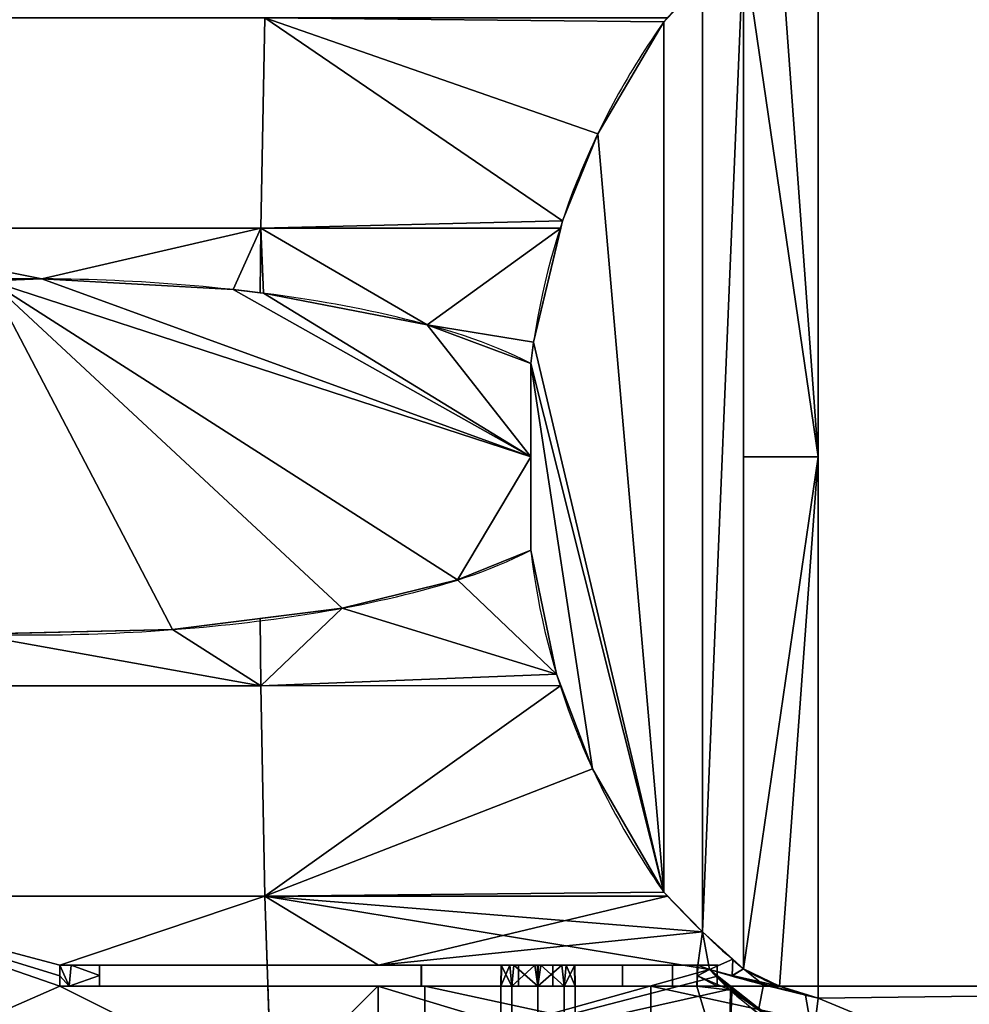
# Model space of a CAD drawing. Extents: x -164 to 115, y -163 to 163.
# Tile 8 of 14: x -67 to 23, y -52 to 41. Entities that reach past the tile are written whole.
import ezdxf

# ---------------------------------------------------------------- set-up
doc = ezdxf.new("R2010")
doc.units = 0
doc.header["$MEASUREMENT"] = 0
doc.layers.add('1', color=7, linetype='Continuous')

# ---------------------------------------------------------------- blocks, each defined once
blk = doc.blocks.new('UG_SURFACE_001')
at = {"layer": '1', "color": 253, "linetype": 'Continuous'}
for points in [[(-18.752672, 0, -102.323584), (-69.864415, 16.623028, -97.921647), (-64.947724, 16.813362, -98.647214)], [(-64.947724, 16.813362, -98.647214), (-46.872471, 15.790518, -100.627415), (-18.752672, 0, -102.323584)], [(-82.050622, 16.151275, -96.123315), (-69.864415, 16.623028, -97.921647), (-119.366288, 0, -88.36738)], [(-119.366288, 0, -88.36738), (-69.864415, 16.623028, -97.921647), (-96.912526, -9.101785, -93.408659)], [(-119.366288, 0, -88.36738), (-97.794048, 13.90849, -93.232222), (-82.050622, 16.151275, -96.123315)], [(-69.864415, 16.623028, -97.921647), (-73.968142, -16.664345, -97.395457), (-96.912526, -9.101785, -93.408659)], [(-69.864415, 16.623028, -97.921647), (-71.480826, -16.748762, -97.758256), (-73.968142, -16.664345, -97.395457)], [(-69.864415, 16.623028, -97.921647), (-69.870211, -16.711747, -97.955965), (-71.480826, -16.748762, -97.758256)], [(-52.603532, -16.314942, -100.075431), (-69.870211, -16.711747, -97.955965), (-69.864415, 16.623028, -97.921647)], [(-36.561675, -14.289094, -101.444125), (-52.603532, -16.314942, -100.075431), (-69.864415, 16.623028, -97.921647)], [(-25.688624, -11.614608, -102.060854), (-36.561675, -14.289094, -101.444125), (-69.864415, 16.623028, -97.921647)], [(-25.688624, -11.614608, -102.060854), (-69.864415, 16.623028, -97.921647), (-18.752672, 0, -102.323584)], [(-18.752672, 0, -102.323584), (-46.872471, 15.790518, -100.627415), (-44.007629, 15.450746, -100.877047)], [(-18.752672, 0, -102.323584), (-44.007629, 15.450746, -100.877047), (-28.534299, 12.461902, -101.923637)], [(-119.366288, 0, -88.36738), (-103.411213, 12.557959, -92.067011), (-97.794048, 13.90849, -93.232222)], [(-109.313287, 10.620551, -90.766042), (-103.411213, 12.557959, -92.067011), (-119.366288, 0, -88.36738)], [(-28.534299, 12.461902, -101.923637), (-18.752672, 8.8023, -102.323584), (-18.752672, 0, -102.323584)], [(-109.313287, 10.620551, -90.766042), (-119.366288, 0, -88.36738), (-119.550958, 0.682755, -88.321142)], [(-114.480317, 6.079888, -89.562103), (-109.313287, 10.620551, -90.766042), (-119.550958, 0.682755, -88.321142)], [(-115.127437, 7.726111, -89.407019), (-109.313287, 10.620551, -90.766042), (-114.480317, 6.079888, -89.562103)], [(-117.535084, 5.813073, -88.821582), (-115.127437, 7.726111, -89.407019), (-114.480317, 6.079888, -89.562103)], [(-119.550958, 0.682755, -88.321142), (-119.633563, 1.539224, -88.300437), (-114.480317, 6.079888, -89.562103)], [(-114.480317, 6.079888, -89.562103), (-119.633563, 1.539224, -88.300437), (-119.566798, 2.309296, -88.317171)], [(-114.480317, 6.079888, -89.562103), (-119.566798, 2.309296, -88.317171), (-119.038917, 3.831409, -88.449143)], [(-119.038917, 3.831409, -88.449143), (-117.535084, 5.813073, -88.821582), (-114.480317, 6.079888, -89.562103)], [(-96.912526, -9.101785, -93.408659), (-119.564801, -0.757722, -88.317677), (-119.366288, 0, -88.36738)], [(-18.752672, 0, -102.323584), (-18.752672, -8.8023, -102.323584), (-25.688624, -11.614608, -102.060854)], [(-96.912526, -9.101785, -93.408659), (-119.633563, -1.539224, -88.300437), (-119.564801, -0.757722, -88.317677)], [(-119.633548, -1.549767, -88.300437), (-119.633563, -1.539224, -88.300437), (-96.912526, -9.101785, -93.408659)], [(-119.358376, -3.101009, -88.369355), (-119.633548, -1.549767, -88.300437), (-96.912526, -9.101785, -93.408659)], [(-96.912526, -9.101785, -93.408659), (-118.379869, -4.856611, -88.613003), (-119.358376, -3.101009, -88.369355)], [(-96.912526, -9.101785, -93.408659), (-115.829892, -7.243867, -89.237586), (-118.379869, -4.856611, -88.613003)], [(-96.912526, -9.101785, -93.408659), (-108.445555, -10.950284, -90.962261), (-115.829892, -7.243867, -89.237586)], [(-96.912526, -9.101785, -93.408659), (-106.495105, -11.629046, -91.397084), (-108.445555, -10.950284, -90.962261)], [(-96.912526, -9.101785, -93.408659), (-92.671968, -14.850585, -94.233178), (-106.495105, -11.629046, -91.397084)], [(-96.912526, -9.101785, -93.408659), (-73.968142, -16.664345, -97.395457), (-92.671968, -14.850585, -94.233178)]]:
    blk.add_3dface(points, dxfattribs=at)
blk = doc.blocks.new('UG_SURFACE_003')
at = {"layer": '1', "color": 253, "linetype": 'Continuous'}
for points in [[(-6.196723, -41.100286, 94.983369), (-6.196723, 41.100286, 94.983369), (-12.426679, 30.513331, 98.625407)], [(-12.426679, 30.513331, 98.625407), (-15.763933, 22.295892, 100.576364), (-18.490868, 10.830807, 102.170534), (-6.196723, -41.100286, 94.983369)], [(-6.196723, -41.100286, 94.983369), (-18.490868, 10.830807, 102.170534), (-18.752672, 8.8023, 102.323584)], [(-12.915299, -29.477501, 98.911054), (-6.196723, -41.100286, 94.983369), (-18.752672, 8.8023, 102.323584)], [(-18.752672, 8.8023, 102.323584), (-18.752672, -8.8023, 102.323584), (-16.3304, -20.514565, 100.907519), (-12.915299, -29.477501, 98.911054)]]:
    blk.add_3dface(points, dxfattribs=at)
blk = doc.blocks.new('UG_SURFACE_013')
at = {"layer": '1', "color": 253, "linetype": 'Continuous'}
for points in [[(-12.426679, 30.513331, -98.625407), (-6.196723, 41.100286, -94.983369), (-6.196723, -41.100286, -94.983369)], [(-6.196723, -41.100286, -94.983369), (-18.490868, 10.830807, -102.170534), (-15.763933, 22.295892, -100.576364), (-12.426679, 30.513331, -98.625407)], [(-18.752672, 8.8023, -102.323584), (-18.490868, 10.830807, -102.170534), (-6.196723, -41.100286, -94.983369)], [(-12.915299, -29.477501, -98.911054), (-16.3304, -20.514565, -100.907519), (-18.752672, -8.8023, -102.323584), (-18.752672, 8.8023, -102.323584)], [(-18.752672, 8.8023, -102.323584), (-6.196723, -41.100286, -94.983369), (-12.915299, -29.477501, -98.911054)]]:
    blk.add_3dface(points, dxfattribs=at)
blk = doc.blocks.new('UG_SURFACE_016')
at = {"layer": '1', "color": 253, "linetype": 'Continuous'}
for points in [[(-88.906586, 21.61161, 93.950376), (-44.250067, 21.61161, 99.901743), (-43.865185, 41.480247, 94.298765), (-87.81068, 41.480247, 88.442162)], [(-15.763933, 22.295892, 100.576364), (-43.865185, 41.480247, 94.298765), (-44.250067, 21.61161, 99.901743)], [(-6.196723, 41.100286, 94.983369), (-5.829728, 41.478083, 94.814159), (-43.865185, 41.480247, 94.298765)], [(-12.426679, 30.513331, 98.625407), (-6.196723, 41.100286, 94.983369), (-43.865185, 41.480247, 94.298765)], [(-43.865185, 41.480247, 94.298765), (-15.763933, 22.295892, 100.576364), (-12.426679, 30.513331, 98.625407)], [(-64.947724, 16.813362, 98.647214), (-44.250067, 21.61161, 99.901743), (-88.906586, 21.61161, 93.950376)], [(-88.906586, 21.61161, 93.950376), (-82.050622, 16.151275, 96.123315), (-64.947724, 16.813362, 98.647214)], [(-44.250067, 21.61161, 99.901743), (-64.947724, 16.813362, 98.647214), (-46.872471, 15.790518, 100.627415)], [(-46.872471, 15.790518, 100.627415), (-44.3152, 15.487225, 100.850247), (-44.250067, 21.61161, 99.901743)], [(-44.250067, 21.61161, 99.901743), (-44.3152, 15.487225, 100.850247), (-44.007629, 15.450746, 100.877047)], [(-44.250067, 21.61161, 99.901743), (-15.927773, 21.607045, 100.672148), (-15.763933, 22.295892, 100.576364)], [(-28.534299, 12.461902, 101.923637), (-15.927773, 21.607045, 100.672148), (-44.250067, 21.61161, 99.901743)], [(-44.250067, 21.61161, 99.901743), (-44.007629, 15.450746, 100.877047), (-28.534299, 12.461902, 101.923637)], [(-18.490868, 10.830807, 102.170534), (-15.927773, 21.607045, 100.672148), (-28.534299, 12.461902, 101.923637)], [(-28.534299, 12.461902, 101.923637), (-18.752672, 8.8023, 102.323584), (-18.490868, 10.830807, 102.170534)]]:
    blk.add_3dface(points, dxfattribs=at)
blk = doc.blocks.new('UG_SURFACE_022')
at = {"layer": '1', "color": 253, "linetype": 'Continuous'}
for points in [[(2.767357, -52.102979, 90.77061), (-1.873855, -48.413265, 91.678932), (-1.253092, -49.068179, 91.336638)], [(-1.253092, -49.068179, 91.336638), (5.625357, -54.454375, 88.142321), (2.767357, -52.102979, 90.77061)], [(7.620418, -55.18537, 88.632114), (7.923954, -54.996241, 89.761429), (2.767357, -52.102979, 90.77061)], [(7.620418, -55.18537, 88.632114), (2.767357, -52.102979, 90.77061), (5.625357, -54.454375, 88.142321)], [(5.625357, -54.454375, 88.142321), (7.316892, -55.374499, 87.5028), (7.620418, -55.18537, 88.632114)]]:
    blk.add_3dface(points, dxfattribs=at)
blk = doc.blocks.new('UG_SURFACE_029')
at = {"layer": '1', "color": 253, "linetype": 'Continuous'}
for points in [[(-2.542318, 44.862229, -93.298443), (1.319401, 48.364054, -91.517925), (-2.542318, -44.862229, -93.298443)], [(1.319401, 48.364054, -91.517925), (1.319401, -48.364054, -91.517925), (-2.542318, -44.862229, -93.298443)], [(-2.542318, -44.862229, -93.298443), (-6.196723, -41.100286, -94.983369), (-6.196723, 41.100286, -94.983369), (-2.542318, 44.862229, -93.298443)]]:
    blk.add_3dface(points, dxfattribs=at)
blk = doc.blocks.new('UG_SURFACE_031')
at = {"layer": '1', "color": 253, "linetype": 'Continuous'}
for points in [[(8.376658, 0, 89.672826), (8.376658, 51.112629, 89.672826), (4.725459, 49.995564, 90.509742)], [(8.376658, 0, 89.672826), (4.725459, 49.995564, 90.509742), (1.319401, 48.364054, 91.517925)], [(1.319401, 48.364054, 91.517925), (1.319401, 0, 91.517925), (8.376658, 0, 89.672826)], [(1.319401, -48.364054, 91.517925), (4.725459, -49.995564, 90.509742), (8.376658, 0, 89.672826)], [(8.376658, 0, 89.672826), (1.319401, 0, 91.517925), (1.319401, -48.364054, 91.517925)], [(4.725459, -49.995564, 90.509742), (8.376658, -51.112629, 89.672826), (8.376658, 0, 89.672826)]]:
    blk.add_3dface(points, dxfattribs=at)
blk = doc.blocks.new('UG_SURFACE_037')
at = {"layer": '1', "color": 253, "linetype": 'Continuous'}
for points in [[(-25.688624, -11.614608, -102.060854), (-18.752672, -8.8023, -102.323584), (-16.3304, -20.514565, -100.907519)], [(-36.561675, -14.289094, -101.444125), (-25.688624, -11.614608, -102.060854), (-16.3304, -20.514565, -100.907519)], [(-44.250067, -21.61161, -99.901743), (-44.309068, -15.267476, -100.783117), (-36.561675, -14.289094, -101.444125)], [(-16.3304, -20.514565, -100.907519), (-44.250067, -21.61161, -99.901743), (-36.561675, -14.289094, -101.444125)], [(-52.603532, -16.314942, -100.075431), (-44.309068, -15.267476, -100.783117), (-44.250067, -21.61161, -99.901743)], [(-71.480826, -16.748762, -97.758256), (-52.603532, -16.314942, -100.075431), (-44.250067, -21.61161, -99.901743)], [(-44.250067, -21.61161, -99.901743), (-88.906586, -21.61161, -93.950376), (-71.480826, -16.748762, -97.758256)], [(-16.3304, -20.514565, -100.907519), (-15.915545, -21.603353, -100.664996), (-44.250067, -21.61161, -99.901743)], [(-43.865185, -41.480247, -94.298765), (-87.81068, -41.480247, -88.442162), (-88.906586, -21.61161, -93.950376), (-44.250067, -21.61161, -99.901743)], [(-43.865185, -41.480247, -94.298765), (-44.250067, -21.61161, -99.901743), (-15.915545, -21.603353, -100.664996)], [(-15.915545, -21.603353, -100.664996), (-12.915299, -29.477501, -98.911054), (-43.865185, -41.480247, -94.298765)], [(-12.915299, -29.477501, -98.911054), (-6.196723, -41.100286, -94.983369), (-43.865185, -41.480247, -94.298765)], [(-63.244238, -50.000001, -88.680483), (-86.014464, -59.961881, -79.414032), (-87.81068, -41.480247, -88.442162)], [(-63.246444, -48, -89.635924), (-87.81068, -41.480247, -88.442162), (-43.865185, -41.480247, -94.298765)], [(-87.81068, -41.480247, -88.442162), (-63.246444, -48, -89.635924), (-63.255735, -49.001899, -89.162156)], [(-87.81068, -41.480247, -88.442162), (-63.255735, -49.001899, -89.162156), (-63.244238, -50.000001, -88.680483)], [(-43.865185, -41.480247, -94.298765), (-43.651298, -48, -91.243289), (-63.246444, -48, -89.635924)], [(-6.196723, -41.100286, -94.983369), (-5.829728, -41.478083, -94.814159), (-43.865185, -41.480247, -94.298765)], [(-33.158138, -48, -92.104033), (-43.865185, -41.480247, -94.298765), (-5.829728, -41.478083, -94.814159)], [(-33.158138, -48, -92.104033), (-43.651298, -48, -91.243289), (-43.865185, -41.480247, -94.298765)], [(-33.158138, -48, -92.104033), (-5.829728, -41.478083, -94.814159), (-2.542318, -44.862229, -93.298443)], [(-2.542318, -44.862229, -93.298443), (-2.969297, -48, -91.927357), (-33.158138, -48, -92.104033)], [(-1.873855, -48.413265, -91.678932), (-2.969297, -48, -91.927357), (-2.542318, -44.862229, -93.298443)], [(-1.873855, -48.413265, -91.678932), (-2.542318, -44.862229, -93.298443), (0.316094, -47.454253, -91.980517)], [(-3.020382, -49.002375, -91.460235), (-2.969297, -48, -91.927357), (-1.873855, -48.413265, -91.678932)], [(0.316094, -47.454253, -91.980517), (0.274412, -49.022816, -91.258503), (-1.873855, -48.413265, -91.678932)], [(0.274412, -49.022816, -91.258503), (0.316094, -47.454253, -91.980517), (1.319401, -48.364054, -91.517925)], [(-3.072554, -50.000001, -90.983167), (-3.020382, -49.002375, -91.460235), (0.096, -50.37671, -90.62697)], [(-1.873855, -48.413265, -91.678932), (0.096, -50.37671, -90.62697), (-3.020382, -49.002375, -91.460235)], [(3.224873, -49.859982, -90.681076), (0.274412, -49.022816, -91.258503), (1.319401, -48.364054, -91.517925)], [(1.319401, -48.364054, -91.517925), (4.725459, -49.995564, -90.509742), (3.224873, -49.859982, -90.681076)], [(-43.234352, -59.961881, -85.115336), (-86.014464, -59.961881, -79.414032), (-63.244238, -50.000001, -88.680483)], [(-63.244238, -50.000001, -88.680483), (-43.586355, -50.000001, -90.298891), (-43.234352, -59.961881, -85.115336)], [(-43.234352, -59.961881, -85.115336), (-43.586355, -50.000001, -90.298891), (-33.208966, -50.000001, -91.153249)], [(-0.076473, -59.961881, -85.317343), (-43.234352, -59.961881, -85.115336), (-33.208966, -50.000001, -91.153249)], [(-33.208966, -50.000001, -91.153249), (-3.072554, -50.000001, -90.983167), (-0.076473, -59.961881, -85.317343)], [(0.096, -50.37671, -90.62697), (-0.076473, -59.961881, -85.317343), (-3.072554, -50.000001, -90.983167)], [(4.725459, -49.995564, -90.509742), (8.376658, -51.112629, -89.672826), (3.224873, -49.859982, -90.681076)], [(0.096, -50.37671, -90.62697), (0.23404, -50.472252, -90.567246), (-0.076473, -59.961881, -85.317343)], [(-0.076473, -59.961881, -85.317343), (0.23404, -50.472252, -90.567246), (7.316892, -55.374499, -87.5028)]]:
    blk.add_3dface(points, dxfattribs=at)
blk = doc.blocks.new('UG_SURFACE_042')
at = {"layer": '1', "color": 253, "linetype": 'Continuous'}
for points in [[(4.725459, 49.995564, -90.509742), (8.376658, 51.112629, -89.672826), (8.376658, 0, -89.672826)], [(1.319401, 48.364054, -91.517925), (4.725459, 49.995564, -90.509742), (8.376658, 0, -89.672826)], [(8.376658, 0, -89.672826), (1.319401, 0, -91.517925), (1.319401, 48.364054, -91.517925)], [(1.319401, -48.364054, -91.517925), (1.319401, 0, -91.517925), (8.376658, 0, -89.672826)], [(8.376658, 0, -89.672826), (4.725459, -49.995564, -90.509742), (1.319401, -48.364054, -91.517925)], [(8.376658, 0, -89.672826), (8.376658, -51.112629, -89.672826), (4.725459, -49.995564, -90.509742)]]:
    blk.add_3dface(points, dxfattribs=at)
blk = doc.blocks.new('UG_SURFACE_046')
at = {"layer": '1', "color": 253, "linetype": 'Continuous'}
for points in [[(111.67337, -49.840752, 69.456875), (111.67337, 49.840752, 69.456875), (8.376658, 51.112629, 89.672826), (8.376658, -51.112629, 89.672826)], [(7.184808, -50.840531, 89.906082), (-1.873855, -48.413265, 91.678932), (2.767357, -52.102979, 90.77061), (7.923954, -54.996241, 89.761429)], [(111.67337, -49.840752, 69.456875), (8.376658, -51.112629, 89.672826), (49.147654, -68.060108, 81.693634)], [(7.923954, -54.996241, 89.761429), (49.147654, -68.060108, 81.693634), (8.376658, -51.112629, 89.672826), (7.184808, -50.840531, 89.906082)]]:
    blk.add_3dface(points, dxfattribs=at)
blk = doc.blocks.new('UG_SURFACE_058')
at = {"layer": '1', "color": 253, "linetype": 'Continuous'}
for points in [[(111.67337, 49.840752, -69.456875), (111.67337, -49.840752, -69.456875), (8.376658, -51.112629, -89.672826), (8.376658, 51.112629, -89.672826)], [(2.767357, -52.102979, -90.77061), (-1.873855, -48.413265, -91.678932), (3.224873, -49.859982, -90.681076)], [(7.923954, -54.996241, -89.761429), (2.767357, -52.102979, -90.77061), (3.224873, -49.859982, -90.681076), (8.376658, -51.112629, -89.672826)], [(49.147654, -68.060108, -81.693634), (8.376658, -51.112629, -89.672826), (111.67337, -49.840752, -69.456875)], [(8.376658, -51.112629, -89.672826), (49.147654, -68.060108, -81.693634), (7.923954, -54.996241, -89.761429)]]:
    blk.add_3dface(points, dxfattribs=at)
blk = doc.blocks.new('UG_SURFACE_072')
at = {"layer": '1', "color": 253, "linetype": 'Continuous'}
for points in [[(-14.661648, -53.035766, -135.061815), (-28.754063, -53.035766, -120.969392), (-28.754063, -50.000001, -120.969392)], [(-28.754063, -50.000001, -120.969392), (45.073502, -50.000001, -194.796965), (45.424297, -53.035766, -195.147753), (-14.661648, -53.035766, -135.061815)]]:
    blk.add_3dface(points, dxfattribs=at)
blk = doc.blocks.new('UG_SURFACE_074')
at = {"layer": '1', "color": 253, "linetype": 'Continuous'}
for points in [[(-44.250067, 21.61161, -99.901743), (-88.906586, 21.61161, -93.950376), (-87.81068, 41.480247, -88.442162), (-43.865185, 41.480247, -94.298765)], [(-44.250067, 21.61161, -99.901743), (-43.865185, 41.480247, -94.298765), (-15.763933, 22.295892, -100.576364)], [(-43.865185, 41.480247, -94.298765), (-5.829728, 41.478083, -94.814159), (-6.196723, 41.100286, -94.983369)], [(-12.426679, 30.513331, -98.625407), (-15.763933, 22.295892, -100.576364), (-43.865185, 41.480247, -94.298765)], [(-43.865185, 41.480247, -94.298765), (-6.196723, 41.100286, -94.983369), (-12.426679, 30.513331, -98.625407)], [(-64.947724, 16.813362, -98.647214), (-82.050622, 16.151275, -96.123315), (-88.906586, 21.61161, -93.950376)], [(-88.906586, 21.61161, -93.950376), (-44.250067, 21.61161, -99.901743), (-64.947724, 16.813362, -98.647214)], [(-46.872471, 15.790518, -100.627415), (-64.947724, 16.813362, -98.647214), (-44.250067, 21.61161, -99.901743)], [(-44.250067, 21.61161, -99.901743), (-44.3152, 15.487225, -100.850247), (-46.872471, 15.790518, -100.627415)], [(-44.007629, 15.450746, -100.877047), (-44.3152, 15.487225, -100.850247), (-44.250067, 21.61161, -99.901743)], [(-15.763933, 22.295892, -100.576364), (-15.927773, 21.607045, -100.672148), (-44.250067, 21.61161, -99.901743)], [(-28.534299, 12.461902, -101.923637), (-44.007629, 15.450746, -100.877047), (-44.250067, 21.61161, -99.901743)], [(-44.250067, 21.61161, -99.901743), (-15.927773, 21.607045, -100.672148), (-28.534299, 12.461902, -101.923637)], [(-28.534299, 12.461902, -101.923637), (-15.927773, 21.607045, -100.672148), (-18.490868, 10.830807, -102.170534)], [(-18.490868, 10.830807, -102.170534), (-18.752672, 8.8023, -102.323584), (-28.534299, 12.461902, -101.923637)]]:
    blk.add_3dface(points, dxfattribs=at)
blk = doc.blocks.new('UG_SURFACE_078')
at = {"layer": '1', "color": 253, "linetype": 'Continuous'}
for points in [[(-16.3304, -20.514565, 100.907519), (-18.752672, -8.8023, 102.323584), (-25.688624, -11.614608, 102.060854)], [(-16.3304, -20.514565, 100.907519), (-25.688624, -11.614608, 102.060854), (-36.561675, -14.289094, 101.444125)], [(-36.561675, -14.289094, 101.444125), (-44.309068, -15.267476, 100.783117), (-44.250067, -21.61161, 99.901743)], [(-36.561675, -14.289094, 101.444125), (-44.250067, -21.61161, 99.901743), (-16.3304, -20.514565, 100.907519)], [(-44.250067, -21.61161, 99.901743), (-44.309068, -15.267476, 100.783117), (-52.603532, -16.314942, 100.075431)], [(-44.250067, -21.61161, 99.901743), (-52.603532, -16.314942, 100.075431), (-71.480826, -16.748762, 97.758256)], [(-71.480826, -16.748762, 97.758256), (-88.906586, -21.61161, 93.950376), (-44.250067, -21.61161, 99.901743)], [(-44.250067, -21.61161, 99.901743), (-15.915545, -21.603353, 100.664996), (-16.3304, -20.514565, 100.907519)], [(-87.81068, -41.480247, 88.442162), (-43.865185, -41.480247, 94.298765), (-44.250067, -21.61161, 99.901743), (-88.906586, -21.61161, 93.950376)], [(-15.915545, -21.603353, 100.664996), (-44.250067, -21.61161, 99.901743), (-43.865185, -41.480247, 94.298765)], [(-43.865185, -41.480247, 94.298765), (-12.915299, -29.477501, 98.911054), (-15.915545, -21.603353, 100.664996)], [(-43.865185, -41.480247, 94.298765), (-6.196723, -41.100286, 94.983369), (-12.915299, -29.477501, 98.911054)], [(-86.014464, -59.961881, 79.414032), (-43.234352, -59.961881, 85.115336), (-43.865185, -41.480247, 94.298765), (-87.81068, -41.480247, 88.442162)], [(-43.865185, -41.480247, 94.298765), (-5.829728, -41.478083, 94.814159), (-6.196723, -41.100286, 94.983369)], [(-2.542318, -44.862229, 93.298443), (-5.829728, -41.478083, 94.814159), (-43.865185, -41.480247, 94.298765)], [(-1.873855, -48.413265, 91.678932), (-43.865185, -41.480247, 94.298765), (-43.234352, -59.961881, 85.115336)], [(-43.865185, -41.480247, 94.298765), (-1.873855, -48.413265, 91.678932), (-2.542318, -44.862229, 93.298443)], [(0.316094, -47.454253, 91.980517), (-2.542318, -44.862229, 93.298443), (-1.873855, -48.413265, 91.678932)], [(-1.873855, -48.413265, 91.678932), (0.272579, -48.988402, 91.258861), (0.316094, -47.454253, 91.980517)], [(1.319401, -48.364054, 91.517925), (0.316094, -47.454253, 91.980517), (0.272579, -48.988402, 91.258861)], [(-43.234352, -59.961881, 85.115336), (-1.253092, -49.068179, 91.336638), (-1.873855, -48.413265, 91.678932)], [(0.232477, -50.23146, 90.646744), (-1.253092, -49.068179, 91.336638), (-43.234352, -59.961881, 85.115336)], [(4.725459, -49.995564, 90.509742), (1.319401, -48.364054, 91.517925), (0.272579, -48.988402, 91.258861)], [(4.725459, -49.995564, 90.509742), (0.272579, -48.988402, 91.258861), (7.184808, -50.840531, 89.906082)], [(7.184808, -50.840531, 89.906082), (8.376658, -51.112629, 89.672826), (4.725459, -49.995564, 90.509742)], [(-43.234352, -59.961881, 85.115336), (-0.076473, -59.961881, 85.317343), (0.232477, -50.23146, 90.646744)], [(5.625357, -54.454375, 88.142321), (0.232477, -50.23146, 90.646744), (-0.076473, -59.961881, 85.317343)]]:
    blk.add_3dface(points, dxfattribs=at)
blk = doc.blocks.new('UG_SURFACE_098')
at = {"layer": '1', "color": 253, "linetype": 'Continuous'}
for points in [[(-62.374942, -50.000001, -93.495466), (-63.255735, -49.001899, -89.162156), (-63.246444, -48, -89.635924)], [(-63.246444, -48, -89.635924), (-62.178038, -48, -93.93084), (-62.374942, -50.000001, -93.495466)], [(-59.502717, -48.999999, -97.45653), (-62.374942, -50.000001, -93.495466), (-62.178038, -48, -93.93084)], [(-62.178038, -48, -93.93084), (-59.502717, -48, -97.45653), (-59.502717, -48.999999, -97.45653)], [(-62.374942, -50.000001, -93.495466), (-63.244238, -50.000001, -88.680483), (-63.255735, -49.001899, -89.162156)], [(-59.502717, -48.999999, -97.45653), (-59.502717, -50.000001, -97.45653), (-62.374942, -50.000001, -93.495466)]]:
    blk.add_3dface(points, dxfattribs=at)
blk = doc.blocks.new('UG_SURFACE_100')
at = {"layer": '1', "color": 253, "linetype": 'Continuous'}
for points in [[(-62.178038, -48, -93.93084), (-63.246444, -48, -89.635924), (-33.158138, -48, -92.104033)], [(-59.502717, -48, -97.45653), (-62.178038, -48, -93.93084), (-33.158138, -48, -92.104033)], [(-21.569876, -48, -110.581711), (-20.346703, -48, -112.964928), (-29.096641, -48, -123.271152), (-59.502717, -48, -97.45653)], [(-33.158138, -48, -92.104033), (-20.749601, -48, -108.031608), (-21.569876, -48, -110.581711), (-59.502717, -48, -97.45653)], [(-15.816277, -48, -107.628711), (-18.366382, -48, -106.808431), (-33.158138, -48, -92.104033), (-2.969297, -48, -91.927357)], [(-33.158138, -48, -92.104033), (-18.366382, -48, -106.808431), (-20.749601, -48, -108.031608)], [(-20.346703, -48, -112.964928), (-17.7966, -48, -113.785207), (-19.916072, -48, -127.217248), (-29.096641, -48, -123.271152)], [(-10.103084, -48, -125.330508), (-19.916072, -48, -127.217248), (-17.7966, -48, -113.785207), (-15.41338, -48, -112.562031)], [(-2.969297, -48, -91.927357), (-1.162758, -48, -108.446591), (-14.593104, -48, -110.011928), (-15.816277, -48, -107.628711)], [(-15.41338, -48, -112.562031), (-14.593104, -48, -110.011928), (-1.162758, -48, -108.446591), (-3.040428, -48, -118.261322)], [(-15.41338, -48, -112.562031), (-3.040428, -48, -118.261322), (-10.103084, -48, -125.330508)]]:
    blk.add_3dface(points, dxfattribs=at)
blk = doc.blocks.new('UG_SURFACE_106')
at = {"layer": '1', "color": 253, "linetype": 'Continuous'}
for points in [[(-28.754063, -53.035766, -99.624246), (-28.754063, -50.000001, -99.624246), (-33.174787, -50.000001, -110.296816), (-33.174787, -53.035766, -110.296816)], [(-33.174787, -53.035766, -110.296816), (-33.174787, -50.000001, -110.296816), (-28.754063, -50.000001, -120.969392), (-28.754063, -53.035766, -120.969392)], [(-18.08149, -53.035766, -95.203519), (-18.08149, -50.000001, -95.203519), (-28.754063, -50.000001, -99.624246), (-28.754063, -53.035766, -99.624246)], [(-7.408917, -53.035766, -99.624246), (-7.408917, -50.000001, -99.624246), (-18.08149, -50.000001, -95.203519), (-18.08149, -53.035766, -95.203519)]]:
    blk.add_3dface(points, dxfattribs=at)
blk = doc.blocks.new('UG_SURFACE_110')
at = {"layer": '1', "color": 253, "linetype": 'Continuous'}
for points in [[(0.096, -50.37671, -90.62697), (-1.873855, -48.413265, -91.678932), (2.767357, -52.102979, -90.77061)], [(2.767357, -52.102979, -90.77061), (7.316892, -55.374499, -87.5028), (0.096, -50.37671, -90.62697)], [(7.620418, -55.18537, -88.632114), (7.316892, -55.374499, -87.5028), (2.767357, -52.102979, -90.77061)], [(2.767357, -52.102979, -90.77061), (7.923954, -54.996241, -89.761429), (7.620418, -55.18537, -88.632114)]]:
    blk.add_3dface(points, dxfattribs=at)
blk = doc.blocks.new('UG_SURFACE_114')
at = {"layer": '1', "color": 253, "linetype": 'Continuous'}
for points in [[(-33.208966, -50.000001, -91.153249), (-63.244238, -50.000001, -88.680483), (-62.374942, -50.000001, -93.495466)], [(-33.208966, -50.000001, -91.153249), (-62.374942, -50.000001, -93.495466), (-59.502717, -50.000001, -97.45653)], [(-59.502717, -50.000001, -97.45653), (-21.58149, -50.000001, -110.296816), (-20.556364, -50.000001, -107.821949), (-33.208966, -50.000001, -91.153249)], [(-59.502717, -50.000001, -97.45653), (-29.096641, -50.000001, -123.271152), (-20.556364, -50.000001, -112.77169), (-21.58149, -50.000001, -110.296816)], [(-3.072554, -50.000001, -90.983167), (-33.208966, -50.000001, -91.153249), (-20.556364, -50.000001, -107.821949), (-18.08149, -50.000001, -106.796816)], [(-29.096641, -50.000001, -123.271152), (-19.916072, -50.000001, -127.217248), (-18.08149, -50.000001, -113.796823), (-20.556364, -50.000001, -112.77169)], [(-15.606617, -50.000001, -112.77169), (-18.08149, -50.000001, -113.796823), (-19.916072, -50.000001, -127.217248), (-10.103084, -50.000001, -125.330508)], [(-18.08149, -50.000001, -106.796816), (-15.606617, -50.000001, -107.821949), (-3.072554, -50.000001, -90.983167)], [(-3.040428, -50.000001, -118.261322), (-1.162758, -50.000001, -108.446591), (-14.58149, -50.000001, -110.296816), (-15.606617, -50.000001, -112.77169)], [(-1.162758, -50.000001, -108.446591), (-3.072554, -50.000001, -90.983167), (-15.606617, -50.000001, -107.821949), (-14.58149, -50.000001, -110.296816)], [(-15.606617, -50.000001, -112.77169), (-10.103084, -50.000001, -125.330508), (-3.040428, -50.000001, -118.261322)]]:
    blk.add_3dface(points, dxfattribs=at)
blk = doc.blocks.new('UG_SURFACE_143')
at = {"layer": '1', "color": 253, "linetype": 'Continuous'}
for points in [[(-21.569876, -48, -110.581711), (-21.48792, -48, -110.326916), (-21.58149, -50.000001, -110.296816)], [(-21.569876, -48, -110.581711), (-21.58149, -50.000001, -110.296816), (-20.556364, -50.000001, -112.77169)], [(-20.749601, -48, -108.031608), (-20.556364, -50.000001, -107.821949), (-21.58149, -50.000001, -110.296816)], [(-21.58149, -50.000001, -110.296816), (-21.48792, -48, -110.326916), (-20.749601, -48, -108.031608)], [(-20.556364, -50.000001, -112.77169), (-20.346703, -48, -112.964928), (-21.569876, -48, -110.581711)], [(-20.556364, -50.000001, -107.821949), (-20.749601, -48, -108.031608), (-18.366382, -48, -106.808431)], [(-20.346703, -48, -112.964928), (-20.556364, -50.000001, -112.77169), (-18.08149, -50.000001, -113.796823)], [(-18.366382, -48, -106.808431), (-18.08149, -50.000001, -106.796816), (-20.556364, -50.000001, -107.821949)], [(-18.08149, -50.000001, -113.796823), (-18.051391, -48, -113.703251), (-20.346703, -48, -112.964928)], [(-18.366382, -48, -106.808431), (-18.111588, -48, -106.890388), (-18.08149, -50.000001, -106.796816)], [(-18.08149, -50.000001, -106.796816), (-18.111588, -48, -106.890388), (-15.816277, -48, -107.628711)], [(-17.7966, -48, -113.785207), (-18.051391, -48, -113.703251), (-18.08149, -50.000001, -113.796823)], [(-15.816277, -48, -107.628711), (-15.606617, -50.000001, -107.821949), (-18.08149, -50.000001, -106.796816)], [(-17.7966, -48, -113.785207), (-18.08149, -50.000001, -113.796823), (-15.606617, -50.000001, -112.77169)], [(-15.606617, -50.000001, -112.77169), (-15.41338, -48, -112.562031), (-17.7966, -48, -113.785207)], [(-15.606617, -50.000001, -107.821949), (-15.816277, -48, -107.628711), (-14.593104, -48, -110.011928)], [(-14.593104, -48, -110.011928), (-14.58149, -50.000001, -110.296816), (-15.606617, -50.000001, -107.821949)], [(-15.41338, -48, -112.562031), (-15.606617, -50.000001, -112.77169), (-14.58149, -50.000001, -110.296816)], [(-14.58149, -50.000001, -110.296816), (-14.675061, -48, -110.266723), (-15.41338, -48, -112.562031)], [(-14.593104, -48, -110.011928), (-14.675061, -48, -110.266723), (-14.58149, -50.000001, -110.296816)]]:
    blk.add_3dface(points, dxfattribs=at)
blk = doc.blocks.new('UG_SURFACE_147')
at = {"layer": '1', "color": 253, "linetype": 'Continuous'}
for points in [[(-20.556364, -50.000001, -107.821949), (-21.58149, -50.000001, -110.296816), (-33.174787, -50.000001, -110.296816), (-28.754063, -50.000001, -99.624246)], [(-28.754063, -50.000001, -120.969392), (-33.174787, -50.000001, -110.296816), (-21.58149, -50.000001, -110.296816), (-20.556364, -50.000001, -112.77169)], [(45.073502, -50.000001, -194.796965), (-28.754063, -50.000001, -120.969392), (-20.556364, -50.000001, -112.77169), (-18.08149, -50.000001, -113.796823)], [(-28.754063, -50.000001, -99.624246), (-18.08149, -50.000001, -95.203519), (-18.08149, -50.000001, -106.796816), (-20.556364, -50.000001, -107.821949)], [(-18.08149, -50.000001, -113.796823), (-15.606617, -50.000001, -112.77169), (45.073502, -50.000001, -194.796965)], [(-15.606617, -50.000001, -107.821949), (-18.08149, -50.000001, -106.796816), (-18.08149, -50.000001, -95.203519), (-7.408917, -50.000001, -99.624246)], [(-14.58149, -50.000001, -110.296816), (-15.606617, -50.000001, -107.821949), (-7.408917, -50.000001, -99.624246), (66.418648, -50.000001, -173.451811)], [(66.418648, -50.000001, -173.451811), (45.073502, -50.000001, -194.796965), (-15.606617, -50.000001, -112.77169), (-14.58149, -50.000001, -110.296816)]]:
    blk.add_3dface(points, dxfattribs=at)
blk = doc.blocks.new('UG_SURFACE_161')
at = {"layer": '1', "color": 253, "linetype": 'Continuous'}
for points in [[(-1.162758, -50.000001, -108.446591), (-1.162758, -48, -108.446591), (-2.969297, -48, -91.927357), (-3.020382, -49.002375, -91.460235)], [(-3.020382, -49.002375, -91.460235), (-3.072554, -50.000001, -90.983167), (-1.162758, -50.000001, -108.446591)]]:
    blk.add_3dface(points, dxfattribs=at)
blk = doc.blocks.new('UG_SURFACE_173')
at = {"layer": '1', "color": 253, "linetype": 'Continuous'}
for points in [[(6.683499, -53.035766, -113.716662), (66.769443, -53.035766, -173.802614), (66.418648, -50.000001, -173.451811), (-7.408917, -50.000001, -99.624246)], [(-7.408917, -50.000001, -99.624246), (-7.408917, -53.035766, -99.624246), (6.683499, -53.035766, -113.716662)]]:
    blk.add_3dface(points, dxfattribs=at)
blk = doc.blocks.new('UG_SURFACE_175')
at = {"layer": '1', "color": 253, "linetype": 'Continuous'}
for points in [[(-21.58149, -53.035766, -110.296816), (-20.556364, -53.035766, -112.77169), (-20.556364, -50.000001, -112.77169), (-21.58149, -50.000001, -110.296816)], [(-21.58149, -50.000001, -110.296816), (-20.556364, -50.000001, -107.821949), (-20.556364, -53.035766, -107.821949), (-21.58149, -53.035766, -110.296816)], [(-18.08149, -53.035766, -106.796816), (-20.556364, -53.035766, -107.821949), (-20.556364, -50.000001, -107.821949), (-18.08149, -50.000001, -106.796816)], [(-18.08149, -50.000001, -113.796823), (-20.556364, -50.000001, -112.77169), (-20.556364, -53.035766, -112.77169), (-18.08149, -53.035766, -113.796823)], [(-18.08149, -53.035766, -113.796823), (-15.606617, -53.035766, -112.77169), (-15.606617, -50.000001, -112.77169), (-18.08149, -50.000001, -113.796823)], [(-18.08149, -50.000001, -106.796816), (-15.606617, -50.000001, -107.821949), (-15.606617, -53.035766, -107.821949), (-18.08149, -53.035766, -106.796816)], [(-14.58149, -53.035766, -110.296816), (-15.606617, -53.035766, -107.821949), (-15.606617, -50.000001, -107.821949), (-14.58149, -50.000001, -110.296816)], [(-14.58149, -50.000001, -110.296816), (-15.606617, -50.000001, -112.77169), (-15.606617, -53.035766, -112.77169), (-14.58149, -53.035766, -110.296816)]]:
    blk.add_3dface(points, dxfattribs=at)
blk = doc.blocks.new('UG_SURFACE_179')
at = {"layer": '1', "color": 253, "linetype": 'Continuous'}
for points in [[(-19.916072, -50.000001, -127.217248), (-29.096641, -50.000001, -123.271152), (-29.096641, -48, -123.271152), (-19.916072, -48, -127.217248)], [(-19.916072, -48, -127.217248), (-16.666802, -48, -126.592517), (-16.666802, -50.000001, -126.592517), (-19.916072, -50.000001, -127.217248)], [(-10.103084, -50.000001, -125.330508), (-16.666802, -50.000001, -126.592517), (-16.666802, -48, -126.592517), (-10.103084, -48, -125.330508)], [(-10.103084, -48, -125.330508), (-5.379011, -48, -120.602064), (-5.379011, -50.000001, -120.602064), (-10.103084, -50.000001, -125.330508)], [(-3.040428, -50.000001, -118.261322), (-5.379011, -50.000001, -120.602064), (-5.379011, -48, -120.602064), (-3.040428, -48, -118.261322)], [(-3.040428, -48, -118.261322), (-1.162758, -48, -108.446591), (-1.162758, -50.000001, -108.446591), (-3.040428, -50.000001, -118.261322)]]:
    blk.add_3dface(points, dxfattribs=at)
blk = doc.blocks.new('UG_SURFACE_184')
at = {"layer": '1', "color": 253, "linetype": 'Continuous'}
for points in [[(-2.542318, -44.862229, 93.298443), (1.319401, -48.364054, 91.517925), (1.319401, 48.364054, 91.517925)], [(-2.542318, -44.862229, 93.298443), (1.319401, 48.364054, 91.517925), (-2.542318, 44.862229, 93.298443)], [(-2.542318, 44.862229, 93.298443), (-6.196723, 41.100286, 94.983369), (-6.196723, -41.100286, 94.983369), (-2.542318, -44.862229, 93.298443)]]:
    blk.add_3dface(points, dxfattribs=at)
blk = doc.blocks.new('UG_SURFACE_196')
at = {"layer": '1', "color": 253, "linetype": 'Continuous'}
blk.add_3dface([(-29.096641, -48, -123.271152), (-29.096641, -50.000001, -123.271152), (-59.502717, -50.000001, -97.45653), (-59.502717, -48, -97.45653)], dxfattribs=at)
blk = doc.blocks.new('UG_SURFACE_209')
at = {"layer": '1', "color": 253, "linetype": 'Continuous'}
for points in [[(-64.947724, 16.813362, 98.647214), (-69.864415, 16.623028, 97.921647), (-18.752672, 0, 102.323584)], [(-18.752672, 0, 102.323584), (-46.872471, 15.790518, 100.627415), (-64.947724, 16.813362, 98.647214)], [(-119.366288, 0, 88.36738), (-69.864415, 16.623028, 97.921647), (-82.050622, 16.151275, 96.123315)], [(-96.912526, -9.101785, 93.408659), (-69.864415, 16.623028, 97.921647), (-119.366288, 0, 88.36738)], [(-82.050622, 16.151275, 96.123315), (-97.794048, 13.90849, 93.232222), (-119.366288, 0, 88.36738)], [(-96.912526, -9.101785, 93.408659), (-73.968142, -16.664345, 97.395457), (-69.864415, 16.623028, 97.921647)], [(-73.968142, -16.664345, 97.395457), (-71.480826, -16.748762, 97.758256), (-69.864415, 16.623028, 97.921647)], [(-71.480826, -16.748762, 97.758256), (-69.870211, -16.711747, 97.955965), (-69.864415, 16.623028, 97.921647)], [(-69.864415, 16.623028, 97.921647), (-69.870211, -16.711747, 97.955965), (-52.603532, -16.314942, 100.075431)], [(-69.864415, 16.623028, 97.921647), (-52.603532, -16.314942, 100.075431), (-36.561675, -14.289094, 101.444125)], [(-69.864415, 16.623028, 97.921647), (-36.561675, -14.289094, 101.444125), (-25.688624, -11.614608, 102.060854)], [(-18.752672, 0, 102.323584), (-69.864415, 16.623028, 97.921647), (-25.688624, -11.614608, 102.060854)], [(-44.007629, 15.450746, 100.877047), (-46.872471, 15.790518, 100.627415), (-18.752672, 0, 102.323584)], [(-28.534299, 12.461902, 101.923637), (-44.007629, 15.450746, 100.877047), (-18.752672, 0, 102.323584)], [(-97.794048, 13.90849, 93.232222), (-103.411213, 12.557959, 92.067011), (-119.366288, 0, 88.36738)], [(-119.366288, 0, 88.36738), (-103.411213, 12.557959, 92.067011), (-109.313287, 10.620551, 90.766042)], [(-18.752672, 0, 102.323584), (-18.752672, 8.8023, 102.323584), (-28.534299, 12.461902, 101.923637)], [(-119.550958, 0.682755, 88.321142), (-119.366288, 0, 88.36738), (-109.313287, 10.620551, 90.766042)], [(-119.550958, 0.682755, 88.321142), (-109.313287, 10.620551, 90.766042), (-114.480317, 6.079888, 89.562103)], [(-114.480317, 6.079888, 89.562103), (-109.313287, 10.620551, 90.766042), (-115.127437, 7.726111, 89.407019)], [(-114.480317, 6.079888, 89.562103), (-115.127437, 7.726111, 89.407019), (-117.535084, 5.813073, 88.821582)], [(-114.480317, 6.079888, 89.562103), (-119.633563, 1.539224, 88.300437), (-119.550958, 0.682755, 88.321142)], [(-119.566798, 2.309296, 88.317171), (-119.633563, 1.539224, 88.300437), (-114.480317, 6.079888, 89.562103)], [(-119.038917, 3.831409, 88.449143), (-119.566798, 2.309296, 88.317171), (-114.480317, 6.079888, 89.562103)], [(-114.480317, 6.079888, 89.562103), (-117.535084, 5.813073, 88.821582), (-119.038917, 3.831409, 88.449143)], [(-119.366288, 0, 88.36738), (-119.564801, -0.757722, 88.317677), (-96.912526, -9.101785, 93.408659)], [(-25.688624, -11.614608, 102.060854), (-18.752672, -8.8023, 102.323584), (-18.752672, 0, 102.323584)], [(-119.564801, -0.757722, 88.317677), (-119.633563, -1.539224, 88.300437), (-96.912526, -9.101785, 93.408659)], [(-96.912526, -9.101785, 93.408659), (-119.633563, -1.539224, 88.300437), (-119.633548, -1.549767, 88.300437)], [(-96.912526, -9.101785, 93.408659), (-119.633548, -1.549767, 88.300437), (-119.358376, -3.101009, 88.369355)], [(-119.358376, -3.101009, 88.369355), (-118.379869, -4.856611, 88.613003), (-96.912526, -9.101785, 93.408659)], [(-118.379869, -4.856611, 88.613003), (-115.829892, -7.243867, 89.237586), (-96.912526, -9.101785, 93.408659)], [(-115.829892, -7.243867, 89.237586), (-108.445555, -10.950284, 90.962261), (-96.912526, -9.101785, 93.408659)], [(-108.445555, -10.950284, 90.962261), (-106.495105, -11.629046, 91.397084), (-96.912526, -9.101785, 93.408659)], [(-106.495105, -11.629046, 91.397084), (-92.671968, -14.850585, 94.233178), (-96.912526, -9.101785, 93.408659)], [(-92.671968, -14.850585, 94.233178), (-73.968142, -16.664345, 97.395457), (-96.912526, -9.101785, 93.408659)]]:
    blk.add_3dface(points, dxfattribs=at)

msp = doc.modelspace()

# ---------------------------------------------------------------- linework, layer by layer
at = {"layer": '1', "color": 43, "linetype": 'Continuous'}
for p, q in [((8.377, -51.113, -89.673), (8.377, 51.113, -89.673)), ((8.377, -51.113, 89.673), (8.377, 51.113, 89.673)), ((1.319, -48.364, -91.518), (1.319, 48.364, -91.518)), ((1.319, -48.364, 91.518), (1.319, 48.364, 91.518)), ((-6.197, -41.1, 94.983), (-6.197, 41.1, 94.983)), ((-6.197, -41.1, -94.983), (-6.197, 41.1, -94.983)), ((-18.753, -8.802, -102.324), (-18.753, 8.802, -102.324)), ((-18.753, -8.802, 102.324), (-18.753, 8.802, 102.324)), ((-59.503, -50, -97.457), (-59.503, -48, -97.457)), ((-59.503, -48, -97.457), (-29.097, -48, -123.271)), ((-29.097, -50, -123.271), (-29.097, -48, -123.271)), ((-1.163, -48, -108.447), (-2.969, -48, -91.927)), ((-1.163, -50, -108.447), (-1.163, -48, -108.447)), ((-59.503, -50, -97.457), (-29.097, -50, -123.271)), ((-28.754, -50, -120.969), (-28.754, -53.036, -120.969)), ((45.074, -50, -194.797), (-28.754, -50, -120.969)), ((-7.409, -50, -99.624), (-7.409, -53.036, -99.624)), ((-7.409, -50, -99.624), (66.419, -50, -173.452)), ((-1.163, -50, -108.447), (-3.073, -50, -90.983))]:
    msp.add_line(p, q, dxfattribs=at)
at = {"layer": '1', "color": 43, "linetype": 'Continuous', "extrusion": (0, -1, 0)}
msp.add_circle((-18.081, -110.297, 48), 3.5, dxfattribs=at)
at = {"layer": '1', "color": 43, "linetype": 'Continuous', "extrusion": (1e-16, -1, 1e-16)}
msp.add_circle((-18.081, -110.297, 50), 3.5, dxfattribs=at)
at = {"layer": '1', "color": 43, "linetype": 'Continuous', "extrusion": (0, 1, 0)}
msp.add_circle((18.081, -110.297, -50), 3.5, dxfattribs=at)
at = {"layer": '1', "color": 43, "linetype": 'Continuous', "extrusion": (0, -1, 0)}
for centre, radius, start, end in [((-52.261, -89.184, 48), 10.995, 182.35823, 228.80265), ((-18.081, -110.297, 48), 17.02, -130.33111, 6.24105), ((-52.261, -89.184, 50), 10.995, 177.37772, 228.80265), ((-18.081, -110.297, 50), 17.02, -130.33111, 6.24105)]:
    msp.add_arc(centre, radius, start, end, dxfattribs=at)
at = {"layer": '1', "color": 43, "linetype": 'Continuous', "extrusion": (0, 1, 0)}
for centre, radius, start, end in [((20.077, 252, -48), 344.353, 267.15233, 277.20178), ((20.077, 252, -50), 343.404, 267.16171, 277.2214)]:
    msp.add_arc(centre, radius, start, end, dxfattribs=at)
at = {"layer": '1', "color": 43, "linetype": 'Continuous', "extrusion": (0.192064, 0, 0.981382)}
msp.add_arc((-20.617, -6.043, 89.612), 37.714, 137.47789, 155.72251, dxfattribs=at)
at = {"layer": '1', "color": 43, "linetype": 'Continuous', "extrusion": (0.192064, 0, -0.981382)}
msp.add_arc((-20.617, 6.043, 89.612), 37.714, 204.27749, 222.52211, dxfattribs=at)
at = {"layer": '1', "color": 43, "linetype": 'Continuous', "extrusion": (-1e-16, 1, -1e-16)}
msp.add_arc((18.081, -110.297, -50), 15.093, -45, 135, dxfattribs=at)
at = {"layer": '1', "color": 43, "linetype": 'Continuous'}
for points in [[(1.319, 48.364, 91.518), (-1.32, 46.111, 92.735), (-3.834, 43.701, 93.894), (-6.197, 41.1, 94.983)], [(1.319, 48.364, -91.518), (-1.32, 46.111, -92.735), (-3.834, 43.701, -93.894), (-6.197, 41.1, -94.983)], [(-6.197, -41.1, 94.983), (-3.834, -43.701, 93.894), (-1.32, -46.111, 92.735), (1.319, -48.364, 91.518)], [(-6.197, -41.1, -94.983), (-3.834, -43.701, -93.894), (-1.32, -46.111, -92.735), (1.319, -48.364, -91.518)], [(-63.246, -48, -89.636), (-63.259, -48.669, -89.323), (-63.259, -49.336, -89.004), (-63.244, -50, -88.68)], [(-3.073, -50, -90.983), (-3.037, -49.337, -91.305), (-3.003, -48.67, -91.619), (-2.969, -48, -91.927)], [(8.377, -51.113, 89.673), (4.925, -50.34, 90.348), (1.499, -49.443, 91.019), (-1.874, -48.413, 91.679)], [(-1.874, -48.413, 91.679), (0.739, -51.245, 90.216), (3.8, -53.597, 88.778), (7.317, -55.375, 87.503)], [(7.317, -55.375, -87.503), (3.793, -53.593, -88.781), (0.754, -51.262, -90.208), (-1.874, -48.413, -91.679)], [(-1.874, -48.413, -91.679), (1.507, -49.445, -91.017), (4.925, -50.34, -90.348), (8.377, -51.113, -89.673)], [(1.319, -48.364, 91.518), (3.512, -49.618, 90.796), (5.856, -50.548, 90.166), (8.377, -51.113, 89.673)], [(1.319, -48.364, -91.518), (3.512, -49.618, -90.796), (5.856, -50.548, -90.166), (8.377, -51.113, -89.673)]]:
    msp.add_open_spline(points, degree=3, dxfattribs=at)
for points, knots in [([(-6.197, 41.1, 94.983), (-9.473, 36.437, 96.898), (-12.247, 31.431, 98.52), (-16.568, 20.582, 101.047), (-18.077, 14.779, 101.928), (-18.753, 8.802, 102.324)], [0, 0, 0, 0, 0.5, 0.5, 1, 1, 1, 1]), ([(-6.197, 41.1, -94.983), (-9.473, 36.437, -96.898), (-12.247, 31.431, -98.52), (-16.568, 20.582, -101.047), (-18.077, 14.779, -101.928), (-18.753, 8.802, -102.324)], [0, 0, 0, 0, 0.5, 0.5, 1, 1, 1, 1]), ([(-18.753, 8.802, 102.324), (-22.832, 10.932, 102.199), (-27.127, 12.18, 102.014), (-35.815, 14.249, 101.515), (-40.229, 14.985, 101.201), (-53.598, 16.638, 100.057), (-62.508, 16.985, 99.039), (-80.116, 16.522, 96.525), (-88.851, 15.744, 95.025), (-101.816, 13.084, 92.426), (-106.164, 11.949, 91.489), (-112.32, 9.378, 90.078), (-114.326, 8.38, 89.603), (-117.002, 6.366, 88.953), (-117.844, 5.6, 88.746), (-119.161, 3.784, 88.419), (-119.634, 2.672, 88.3), (-119.634, 1.539, 88.3)], [0, 0, 0, 0, 0.125, 0.125, 0.25, 0.25, 0.5, 0.5, 0.75, 0.75, 0.875, 0.875, 0.9375, 0.9375, 0.96875, 0.96875, 1, 1, 1, 1]), ([(-18.753, 8.802, -102.324), (-22.832, 10.932, -102.199), (-27.127, 12.18, -102.014), (-35.815, 14.249, -101.515), (-40.229, 14.985, -101.201), (-53.598, 16.638, -100.057), (-62.508, 16.985, -99.039), (-80.116, 16.522, -96.525), (-88.851, 15.744, -95.025), (-101.816, 13.084, -92.426), (-106.164, 11.949, -91.489), (-112.32, 9.378, -90.078), (-114.326, 8.38, -89.603), (-117.002, 6.366, -88.953), (-117.844, 5.6, -88.746), (-119.161, 3.784, -88.419), (-119.634, 2.672, -88.3), (-119.634, 1.539, -88.3)], [0, 0, 0, 0, 0.125, 0.125, 0.25, 0.25, 0.5, 0.5, 0.75, 0.75, 0.875, 0.875, 0.9375, 0.9375, 0.96875, 0.96875, 1, 1, 1, 1]), ([(-119.634, -1.539, 88.3), (-119.634, -2.696, 88.3), (-119.165, -3.782, 88.418), (-117.83, -5.617, 88.749), (-116.997, -6.371, 88.955), (-114.31, -8.39, 89.607), (-112.326, -9.373, 90.076), (-106.229, -11.925, 91.474), (-101.919, -13.057, 92.404), (-89.022, -15.72, 94.993), (-80.24, -16.517, 96.507), (-62.431, -16.988, 99.051), (-53.541, -16.631, 100.062), (-40.244, -14.987, 101.199), (-35.795, -14.246, 101.516), (-27.08, -12.168, 102.016), (-22.788, -10.908, 102.2), (-18.753, -8.802, 102.324)], [0, 0, 0, 0, 0.03125, 0.03125, 0.0625, 0.0625, 0.125, 0.125, 0.25, 0.25, 0.5, 0.5, 0.75, 0.75, 0.875, 0.875, 1, 1, 1, 1]), ([(-119.634, -1.539, -88.3), (-119.634, -2.696, -88.3), (-119.165, -3.782, -88.418), (-117.83, -5.617, -88.749), (-116.997, -6.371, -88.955), (-114.31, -8.39, -89.607), (-112.326, -9.373, -90.076), (-106.229, -11.925, -91.474), (-101.919, -13.057, -92.404), (-89.022, -15.72, -94.993), (-80.24, -16.517, -96.507), (-62.431, -16.988, -99.051), (-53.541, -16.631, -100.062), (-40.244, -14.987, -101.199), (-35.795, -14.246, -101.516), (-27.08, -12.168, -102.016), (-22.788, -10.908, -102.2), (-18.753, -8.802, -102.324)], [0, 0, 0, 0, 0.03125, 0.03125, 0.0625, 0.0625, 0.125, 0.125, 0.25, 0.25, 0.5, 0.5, 0.75, 0.75, 0.875, 0.875, 1, 1, 1, 1]), ([(-18.753, -8.802, -102.324), (-18.076, -14.787, -101.928), (-16.602, -20.47, -101.066), (-12.3, -31.324, -98.551), (-9.478, -36.43, -96.901), (-6.197, -41.1, -94.983)], [0, 0, 0, 0, 0.5, 0.5, 1, 1, 1, 1]), ([(-18.753, -8.802, 102.324), (-18.076, -14.787, 101.928), (-16.602, -20.47, 101.066), (-12.3, -31.324, 98.551), (-9.478, -36.43, 96.901), (-6.197, -41.1, 94.983)], [0, 0, 0, 0, 0.5, 0.5, 1, 1, 1, 1])]:
    msp.add_open_spline(points, degree=3, knots=knots, dxfattribs=at)

# ---------------------------------------------------------------- block references
for name in ['UG_SURFACE_016', 'UG_SURFACE_074', 'UG_SURFACE_046', 'UG_SURFACE_058', 'UG_SURFACE_072', 'UG_SURFACE_173', 'UG_SURFACE_031', 'UG_SURFACE_042', 'UG_SURFACE_029', 'UG_SURFACE_184', 'UG_SURFACE_003', 'UG_SURFACE_013', 'UG_SURFACE_001', 'UG_SURFACE_209', 'UG_SURFACE_037', 'UG_SURFACE_078', 'UG_SURFACE_098', 'UG_SURFACE_100', 'UG_SURFACE_196', 'UG_SURFACE_179', 'UG_SURFACE_143', 'UG_SURFACE_161', 'UG_SURFACE_022', 'UG_SURFACE_110', 'UG_SURFACE_114', 'UG_SURFACE_106', 'UG_SURFACE_147', 'UG_SURFACE_175']:
    msp.add_blockref(name, (0, 0))

doc.saveas('drawing.dxf')
